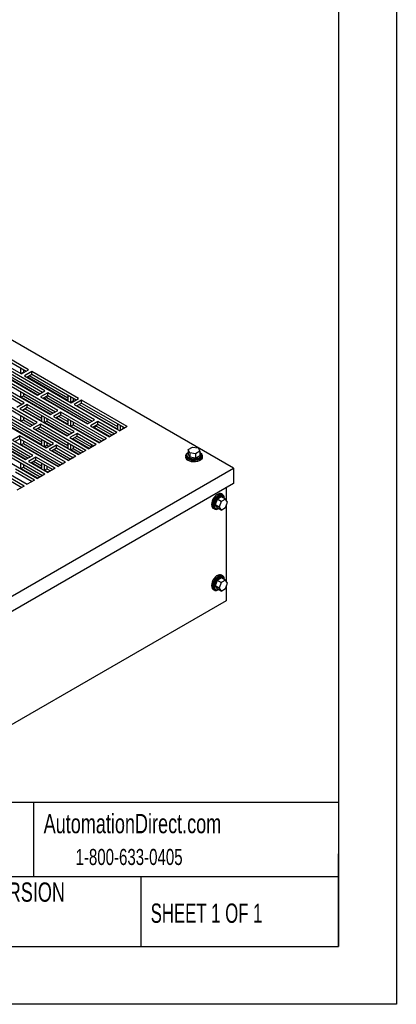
# Model space of a CAD drawing. Header units: inches. Extents: x 0 to 77, y 0 to 59.5.
# Tile 9 of 10: x 65.6 to 77, y 0 to 29.8. Entities that reach past the tile are written whole.
import ezdxf

# ---------------------------------------------------------------- set-up
doc = ezdxf.new("R2010")
doc.units = ezdxf.units.IN
doc.header["$LTSCALE"] = 7
doc.header["$MEASUREMENT"] = 0
doc.linetypes.add('CENTERX2', pattern=[0.8, 0.5, -0.1, 0.1, -0.1])
doc.layers.add('TEXT', color=140, linetype='Continuous', lineweight=25)
doc.styles.add('SLDTEXTSTYLE0', font='TXT', dxfattribs={"width": 0.7})
doc.styles.add('SLDTEXTSTYLE1', font='TXT', dxfattribs={"width": 0.65})

msp = doc.modelspace()

# ---------------------------------------------------------------- linework, layer by layer
at = {"color": 7, "linetype": 'Continuous'}
for p, q in [((77.001, 59.501), (77.001, 0.001)), ((77.001, 0.001), (0.001, 0.001))]:
    msp.add_line(p, q, dxfattribs=at)
for p, q in [((72.072, 16.199), (51.92, 27.833)), ((65.879, 19.173), (64.465, 19.99)), ((64.244, 19.862), (65.658, 19.046)), ((64.465, 19.908), (65.808, 19.132)), ((66.369, 18.533), (64.954, 19.35)), ((64.734, 19.222), (66.148, 18.406)), ((66.156, 18.41), (64.848, 19.165)), ((64.919, 19.206), (66.226, 18.451)), ((64.954, 19.268), (66.298, 18.493)), ((65.647, 19.061), (65.647, 19.225)), ((65.647, 19.061), (65.718, 19.102)), ((65.666, 19.05), (65.647, 19.061)), ((65.658, 19.046), (65.879, 19.173)), ((65.718, 19.184), (65.718, 19.102)), ((65.718, 19.102), (65.737, 19.091)), ((65.971, 19.12), (65.75, 18.993)), ((67.385, 18.304), (65.971, 19.12)), ((65.971, 19.039), (65.971, 19.12)), ((65.746, 18.174), (64.332, 18.991)), ((64.332, 18.909), (65.676, 18.133)), ((66.763, 17.945), (65.349, 18.761)), ((65.75, 18.993), (67.164, 18.176)), ((65.821, 18.952), (65.971, 19.039)), ((67.062, 18.244), (65.829, 18.956)), ((65.899, 18.997), (67.062, 18.326)), ((65.971, 19.039), (67.314, 18.263)), ((65.128, 18.633), (66.542, 17.817)), ((65.349, 18.679), (66.692, 17.904)), ((65.647, 18.342), (65.647, 18.507)), ((65.718, 18.466), (65.718, 18.383)), ((66.148, 18.406), (66.369, 18.533)), ((66.461, 18.48), (66.24, 18.353)), ((66.263, 18.513), (66.263, 18.472)), ((67.875, 17.664), (66.461, 18.48)), ((66.461, 18.399), (66.461, 18.48)), ((64.505, 18.274), (65.92, 17.458)), ((66.141, 17.585), (64.726, 18.402)), ((64.726, 18.32), (66.07, 17.544)), ((65.525, 18.047), (65.746, 18.174)), ((65.647, 18.342), (65.718, 18.383)), ((66.55, 17.821), (65.647, 18.342)), ((65.718, 18.383), (66.62, 17.862)), ((66.24, 18.353), (67.654, 17.536)), ((66.31, 18.312), (66.461, 18.399)), ((66.355, 18.295), (66.355, 18.337)), ((66.355, 18.295), (66.425, 18.336)), ((67.662, 17.541), (66.355, 18.295)), ((66.425, 18.378), (66.425, 18.336)), ((66.425, 18.336), (67.732, 17.582)), ((66.461, 18.399), (67.804, 17.623)), ((67.062, 18.409), (67.062, 18.244)), ((67.154, 18.191), (67.154, 18.356)), ((67.154, 18.191), (67.224, 18.232)), ((67.172, 18.181), (67.154, 18.191)), ((67.164, 18.176), (67.385, 18.304)), ((67.224, 18.315), (67.224, 18.232)), ((67.224, 18.232), (67.243, 18.222)), ((67.477, 18.251), (67.256, 18.123)), ((67.327, 18.082), (67.477, 18.169)), ((68.856, 17.455), (67.477, 18.251)), ((67.477, 18.169), (67.477, 18.251)), ((67.477, 18.169), (68.785, 17.414)), ((65.838, 18.121), (65.617, 17.994)), ((65.617, 17.994), (67.032, 17.177)), ((65.688, 17.953), (65.838, 18.039)), ((66.263, 17.63), (65.696, 17.957)), ((65.767, 17.998), (66.263, 17.712)), ((67.253, 17.305), (65.838, 18.121)), ((65.838, 18.039), (65.838, 18.121)), ((65.838, 18.039), (67.182, 17.264)), ((66.542, 17.817), (66.763, 17.945)), ((66.855, 17.891), (66.634, 17.764)), ((68.234, 17.095), (66.855, 17.891)), ((66.855, 17.81), (66.855, 17.891)), ((67.256, 18.123), (68.635, 17.327)), ((68.568, 17.375), (67.335, 18.087)), ((67.405, 18.128), (68.568, 17.457)), ((64.995, 17.634), (66.409, 16.818)), ((66.263, 16.911), (65.073, 17.598)), ((65.144, 17.639), (66.263, 16.993)), ((66.63, 16.945), (65.216, 17.762)), ((65.216, 17.68), (66.56, 16.905)), ((65.647, 17.624), (65.647, 17.788)), ((65.647, 17.624), (65.718, 17.665)), ((65.927, 17.462), (65.647, 17.624)), ((65.718, 17.748), (65.718, 17.665)), ((65.718, 17.665), (65.998, 17.503)), ((65.92, 17.458), (66.141, 17.585)), ((66.263, 17.795), (66.263, 17.63)), ((66.355, 17.577), (66.355, 17.741)), ((66.355, 17.577), (66.425, 17.618)), ((67.039, 17.182), (66.355, 17.577)), ((66.425, 17.701), (66.425, 17.618)), ((66.425, 17.618), (67.11, 17.222)), ((66.634, 17.764), (68.013, 16.968)), ((66.705, 17.723), (66.855, 17.81)), ((67.062, 17.526), (66.712, 17.728)), ((66.783, 17.768), (67.062, 17.608)), ((66.855, 17.81), (68.163, 17.055)), ((67.062, 17.69), (67.062, 17.526)), ((67.154, 17.473), (67.154, 17.637)), ((67.224, 17.597), (67.224, 17.514)), ((67.654, 17.536), (67.875, 17.664)), ((67.967, 17.611), (67.746, 17.483)), ((67.769, 17.643), (67.769, 17.603)), ((68.547, 17.276), (67.967, 17.611)), ((67.967, 17.529), (67.967, 17.611)), ((64.373, 17.275), (65.787, 16.459)), ((66.008, 16.586), (64.594, 17.403)), ((64.594, 17.321), (65.937, 16.545)), ((66.233, 17.532), (66.012, 17.405)), ((66.012, 17.405), (67.39, 16.609)), ((66.082, 17.364), (66.233, 17.451)), ((67.062, 16.807), (66.09, 17.368)), ((66.161, 17.409), (67.062, 16.889)), ((67.611, 16.736), (66.233, 17.532)), ((66.233, 17.451), (66.233, 17.532)), ((66.233, 17.451), (67.541, 16.695)), ((67.032, 17.177), (67.253, 17.305)), ((67.154, 17.473), (67.224, 17.514)), ((68.02, 16.972), (67.154, 17.473)), ((67.224, 17.514), (68.091, 17.013)), ((67.746, 17.483), (68.326, 17.149)), ((67.817, 17.442), (67.967, 17.529)), ((67.861, 17.426), (67.861, 17.468)), ((67.861, 17.426), (67.931, 17.467)), ((68.333, 17.153), (67.861, 17.426)), ((67.931, 17.509), (67.931, 17.467)), ((67.931, 17.467), (68.404, 17.194)), ((67.967, 17.529), (68.476, 17.235)), ((68.547, 17.276), (68.326, 17.149)), ((68.568, 17.539), (68.568, 17.375)), ((68.856, 17.455), (68.635, 17.327)), ((68.66, 17.341), (68.66, 17.486)), ((68.73, 17.445), (68.73, 17.382)), ((65.795, 16.463), (64.848, 17.009)), ((64.919, 17.05), (65.865, 16.504)), ((65.61, 17.173), (65.389, 17.045)), ((65.389, 17.045), (66.768, 16.249)), ((65.46, 17.005), (65.61, 17.091)), ((66.989, 16.377), (65.61, 17.173)), ((65.61, 17.091), (65.61, 17.173)), ((65.61, 17.091), (66.918, 16.336)), ((65.647, 16.905), (65.647, 17.07)), ((65.718, 17.029), (65.718, 16.946)), ((66.263, 17.076), (66.263, 16.911)), ((66.355, 16.858), (66.355, 17.023)), ((66.425, 16.982), (66.425, 16.899)), ((67.062, 16.972), (67.062, 16.807)), ((67.345, 17.252), (67.124, 17.124)), ((67.124, 17.124), (67.703, 16.789)), ((67.194, 17.083), (67.345, 17.17)), ((67.711, 16.794), (67.202, 17.088)), ((67.273, 17.128), (67.769, 16.842)), ((67.924, 16.917), (67.345, 17.252)), ((67.345, 17.17), (67.345, 17.252)), ((67.345, 17.17), (67.854, 16.876)), ((68.234, 17.095), (68.013, 16.968)), ((64.767, 16.686), (66.146, 15.89)), ((66.367, 16.018), (64.988, 16.814)), ((64.988, 16.732), (66.296, 15.977)), ((65.647, 16.905), (65.718, 16.946)), ((66.776, 16.254), (65.647, 16.905)), ((65.718, 16.946), (66.846, 16.295)), ((66.355, 16.858), (66.425, 16.899)), ((66.417, 16.822), (66.355, 16.858)), ((66.409, 16.818), (66.63, 16.945)), ((66.425, 16.899), (66.488, 16.863)), ((66.722, 16.892), (66.501, 16.765)), ((66.501, 16.765), (67.081, 16.43)), ((66.572, 16.724), (66.722, 16.811)), ((67.089, 16.434), (66.58, 16.728)), ((66.65, 16.769), (67.159, 16.475)), ((67.302, 16.558), (66.722, 16.892)), ((66.722, 16.811), (66.722, 16.892)), ((66.722, 16.811), (67.231, 16.517)), ((67.154, 16.754), (67.154, 16.919)), ((67.154, 16.754), (67.224, 16.795)), ((67.398, 16.613), (67.154, 16.754)), ((67.224, 16.878), (67.224, 16.795)), ((67.224, 16.795), (67.469, 16.654)), ((67.611, 16.736), (67.39, 16.609)), ((67.924, 16.917), (67.703, 16.789)), ((67.769, 16.925), (67.769, 16.827)), ((70.705, 16.765), (70.832, 16.839)), ((70.752, 16.665), (70.705, 16.765)), ((70.705, 16.765), (70.705, 16.629)), ((70.926, 16.638), (70.752, 16.665)), ((70.752, 16.665), (70.752, 16.528)), ((70.832, 16.839), (71.007, 16.812)), ((71.053, 16.711), (70.926, 16.638)), ((71.007, 16.812), (71.053, 16.711)), ((71.053, 16.711), (71.053, 16.575)), ((65.745, 15.659), (64.366, 16.455)), ((64.366, 16.373), (65.674, 15.618)), ((65.787, 16.459), (66.008, 16.586)), ((66.1, 16.533), (65.879, 16.406)), ((65.879, 16.406), (66.459, 16.071)), ((65.95, 16.365), (66.1, 16.452)), ((66.263, 16.193), (65.957, 16.369)), ((66.028, 16.41), (66.263, 16.274)), ((66.68, 16.198), (66.1, 16.533)), ((66.1, 16.452), (66.1, 16.533)), ((66.1, 16.452), (66.609, 16.158)), ((66.989, 16.377), (66.768, 16.249)), ((67.302, 16.558), (67.081, 16.43)), ((70.629, 16.571), (70.629, 16.531)), ((70.66, 16.602), (70.66, 16.571)), ((70.752, 16.528), (70.705, 16.629)), ((70.926, 16.501), (70.752, 16.528)), ((70.926, 16.638), (70.926, 16.501)), ((71.053, 16.575), (70.926, 16.501)), ((71.098, 16.571), (71.098, 16.602)), ((71.129, 16.531), (71.129, 16.571)), ((64.913, 12.066), (72.072, 16.199)), ((66.058, 15.839), (65.478, 16.174)), ((65.478, 16.092), (65.987, 15.798)), ((65.647, 16.187), (65.647, 16.352)), ((65.647, 16.187), (65.718, 16.227)), ((66.153, 15.895), (65.647, 16.187)), ((65.718, 16.311), (65.718, 16.227)), ((65.718, 16.227), (66.224, 15.935)), ((66.263, 16.358), (66.263, 16.193)), ((66.355, 16.14), (66.355, 16.305)), ((66.355, 16.14), (66.425, 16.181)), ((66.466, 16.075), (66.355, 16.14)), ((66.425, 16.264), (66.425, 16.181)), ((66.425, 16.181), (66.537, 16.116)), ((66.68, 16.198), (66.459, 16.071)), ((72.072, 16.199), (72.072, 15.74)), ((65.257, 16.046), (65.837, 15.712)), ((66.058, 15.839), (65.837, 15.712)), ((66.367, 16.018), (66.146, 15.89)), ((72.072, 15.74), (64.913, 11.607)), ((65.745, 15.659), (65.524, 15.531)), ((71.851, 15.612), (71.851, 15.234)), ((71.584, 15.259), (71.52, 15.095)), ((71.712, 15.333), (71.584, 15.259)), ((71.702, 15.191), (71.584, 15.259)), ((71.702, 15.191), (71.639, 15.026)), ((71.83, 15.264), (71.702, 15.191)), ((71.747, 15.4), (71.711, 15.42)), ((71.83, 15.264), (71.712, 15.333)), ((71.757, 15.358), (71.731, 15.373)), ((71.894, 15.174), (71.83, 15.264)), ((71.83, 15.009), (71.894, 15.174)), ((71.461, 14.987), (71.497, 14.967)), ((71.512, 14.994), (71.538, 14.979)), ((71.639, 15.026), (71.52, 15.095)), ((71.52, 15.095), (71.584, 15.004)), ((71.702, 14.936), (71.584, 15.004)), ((71.639, 15.026), (71.702, 14.936)), ((71.702, 14.936), (71.83, 15.009)), ((71.851, 15.064), (71.851, 12.784)), ((71.584, 12.809), (71.52, 12.645)), ((71.712, 12.883), (71.584, 12.809)), ((71.702, 12.741), (71.584, 12.809)), ((71.83, 12.815), (71.702, 12.741)), ((71.747, 12.95), (71.711, 12.971)), ((71.83, 12.815), (71.712, 12.883)), ((71.757, 12.908), (71.731, 12.923)), ((71.894, 12.724), (71.83, 12.815)), ((71.461, 12.538), (71.497, 12.517)), ((71.512, 12.544), (71.538, 12.529)), ((71.639, 12.577), (71.52, 12.645)), ((71.52, 12.645), (71.584, 12.554)), ((71.702, 12.486), (71.584, 12.554)), ((71.702, 12.741), (71.639, 12.577)), ((71.639, 12.577), (71.702, 12.486)), ((71.702, 12.486), (71.83, 12.56)), ((71.83, 12.56), (71.894, 12.724)), ((71.851, 12.615), (71.851, 12.193)), ((71.851, 12.193), (64.78, 8.111))]:
    msp.add_line(p, q)
at = {"flags": 128}
for points in [[(71.066, 16.667), (71.093, 16.646), (71.118, 16.614), (71.129, 16.58), (71.125, 16.545), (71.107, 16.512), (71.076, 16.482), (71.033, 16.458), (70.982, 16.44), (70.924, 16.429), (70.864, 16.427), (70.805, 16.434), (70.75, 16.448), (70.702, 16.469), (70.665, 16.497), (70.64, 16.529), (70.63, 16.563), (70.633, 16.597), (70.651, 16.631), (70.682, 16.66), (70.692, 16.667)], [(71.053, 16.678), (71.069, 16.665), (71.09, 16.634), (71.098, 16.602), (71.09, 16.569), (71.069, 16.539), (71.034, 16.512), (70.989, 16.492), (70.936, 16.48), (70.879, 16.475), (70.823, 16.48), (70.77, 16.492), (70.724, 16.512), (70.69, 16.539), (70.668, 16.569), (70.66, 16.602), (70.668, 16.634), (70.69, 16.665), (70.705, 16.678)], [(71.129, 16.531), (71.125, 16.505), (71.107, 16.471), (71.076, 16.442), (71.033, 16.417), (70.982, 16.399), (70.924, 16.389), (70.864, 16.387), (70.805, 16.393), (70.75, 16.407), (70.702, 16.429), (70.665, 16.456), (70.64, 16.488), (70.63, 16.522), (70.629, 16.531)], [(71.098, 16.571), (71.09, 16.539), (71.069, 16.508), (71.034, 16.482), (70.989, 16.462), (70.936, 16.449), (70.879, 16.445), (70.823, 16.449), (70.77, 16.462), (70.724, 16.482), (70.69, 16.508), (70.668, 16.539), (70.66, 16.571)], [(71.711, 15.42), (71.687, 15.43), (71.649, 15.431), (71.608, 15.419), (71.565, 15.394), (71.524, 15.358), (71.486, 15.314), (71.454, 15.263), (71.43, 15.208), (71.415, 15.154), (71.409, 15.102), (71.415, 15.056), (71.43, 15.019), (71.454, 14.992), (71.461, 14.987)], [(71.798, 15.297), (71.793, 15.331), (71.778, 15.369), (71.754, 15.395), (71.722, 15.409), (71.684, 15.41), (71.643, 15.398), (71.6, 15.374), (71.559, 15.338), (71.521, 15.293), (71.489, 15.242), (71.465, 15.188), (71.45, 15.133), (71.445, 15.081), (71.45, 15.035), (71.465, 14.998), (71.489, 14.972), (71.521, 14.957), (71.559, 14.956), (71.6, 14.968), (71.611, 14.974)], [(71.731, 15.373), (71.699, 15.383), (71.662, 15.379), (71.622, 15.362), (71.582, 15.333), (71.544, 15.293), (71.512, 15.247), (71.488, 15.195), (71.472, 15.143), (71.467, 15.094), (71.472, 15.051), (71.488, 15.017), (71.512, 14.994), (71.512, 14.994)], [(71.801, 15.281), (71.797, 15.301), (71.782, 15.335), (71.757, 15.358), (71.725, 15.368), (71.688, 15.364), (71.648, 15.347), (71.608, 15.318), (71.57, 15.278), (71.538, 15.231), (71.514, 15.18), (71.498, 15.128), (71.493, 15.079), (71.498, 15.036), (71.514, 15.002), (71.538, 14.979), (71.57, 14.969), (71.608, 14.973), (71.627, 14.979)], [(71.711, 12.971), (71.687, 12.98), (71.649, 12.981), (71.608, 12.969), (71.565, 12.945), (71.524, 12.909), (71.486, 12.864), (71.454, 12.813), (71.43, 12.759), (71.415, 12.704), (71.409, 12.652), (71.415, 12.606), (71.43, 12.569), (71.454, 12.542), (71.461, 12.538)], [(71.798, 12.848), (71.793, 12.882), (71.778, 12.919), (71.754, 12.946), (71.722, 12.96), (71.684, 12.961), (71.643, 12.949), (71.6, 12.924), (71.559, 12.888), (71.521, 12.844), (71.489, 12.793), (71.465, 12.738), (71.45, 12.684), (71.445, 12.632), (71.45, 12.586), (71.465, 12.549), (71.489, 12.522), (71.521, 12.508), (71.559, 12.507), (71.6, 12.519), (71.611, 12.524)], [(71.731, 12.923), (71.699, 12.933), (71.662, 12.929), (71.622, 12.912), (71.582, 12.883), (71.544, 12.844), (71.512, 12.797), (71.488, 12.746), (71.472, 12.694), (71.467, 12.644), (71.472, 12.601), (71.488, 12.567), (71.512, 12.544), (71.512, 12.544)], [(71.801, 12.831), (71.797, 12.851), (71.782, 12.885), (71.757, 12.908), (71.725, 12.918), (71.688, 12.914), (71.648, 12.897), (71.608, 12.868), (71.57, 12.829), (71.538, 12.782), (71.514, 12.731), (71.498, 12.679), (71.493, 12.629), (71.498, 12.586), (71.514, 12.552), (71.538, 12.529), (71.57, 12.519), (71.608, 12.523), (71.627, 12.53)]]:
    msp.add_lwpolyline(points, dxfattribs=at)
at = {"layer": 'TEXT'}
for p, q in [((75.25, 57.75), (75.25, 1.75)), ((75.25, 6.098), (1.75, 6.098)), ((66.025, 6.098), (66.025, 3.85)), ((75.25, 1.75), (75.25, 4.55)), ((75.25, 3.85), (1.75, 3.85)), ((69.269, 3.85), (69.269, 1.75)), ((1.75, 1.75), (75.25, 1.75))]:
    msp.add_line(p, q, dxfattribs=at)

# ---------------------------------------------------------------- texts
at = {"layer": 'TEXT', "linetype": 'CENTERX2', "lineweight": 18}
for s, insert, char_height, attachment_point, style in [('AutomationDirect.com', (66.333, 5.753), 0.58333, 1, 'SLDTEXTSTYLE0'), ('1-800-633-0405', (67.297, 4.696), 0.48611, 1, 'SLDTEXTSTYLE0'), ('LATEST VERSION', (64.64, 3.683), 0.58333, 2, 'SLDTEXTSTYLE0'), ('SHEET 1 OF 1', (69.57, 3.046), 0.58333, 1, 'SLDTEXTSTYLE1')]:
    msp.add_mtext(s, dxfattribs=dict(at, insert=insert, char_height=char_height, attachment_point=attachment_point, style=style))

doc.saveas('drawing.dxf')
